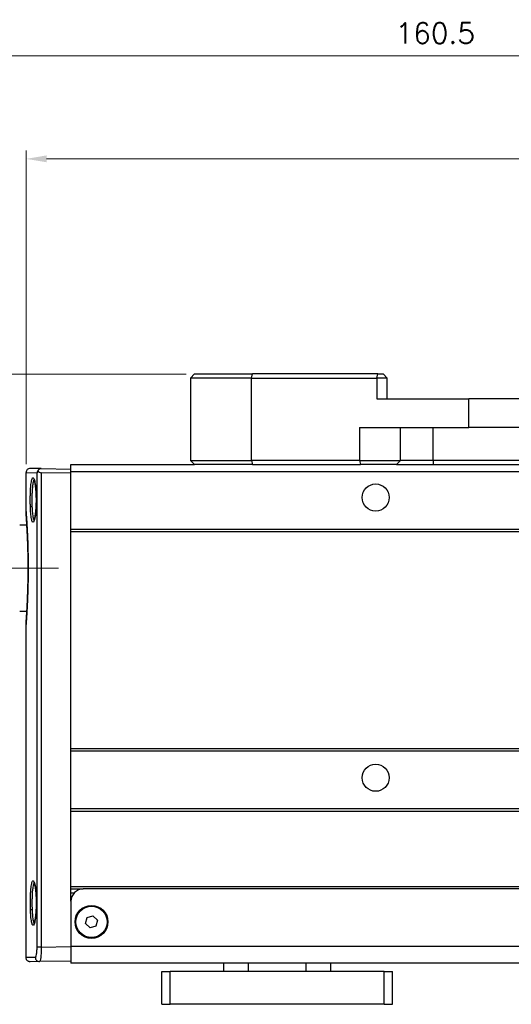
# Model space of a CAD drawing. Header units: inches. Extents: x 0 to 5766, y -2164 to 1330.
# Tile 165 of 210: x 4266 to 4326, y 95 to 215. Entities that reach past the tile are written whole.
import ezdxf

# ---------------------------------------------------------------- set-up
doc = ezdxf.new("R2010")
doc.units = ezdxf.units.IN
doc.header["$MEASUREMENT"] = 0
doc.linetypes.add('CENTER', pattern=[2, 1.25, -0.25, 0.25, -0.25])
for name, color, linetype, lineweight in [('AM_5', 3, 'Continuous', 15), ('AM_7', 4, 'CENTER', 15), ('可見 (ISO)', 7, 'Continuous', 25), ('窄部可見 (ISO)', 7, 'Continuous', 25)]:
    doc.layers.add(name, color=color, linetype=linetype, lineweight=lineweight)
doc.styles.add('尺寸標註', font='romans.shx', dxfattribs={"bigfont": 'CHINESET.SHX'})
doc.dimstyles.new('CNS1$0', dxfattribs={"dimtxt": 2.5, "dimasz": 2.5, "dimexe": 1, "dimexo": 1, "dimgap": 1.5, "dimtad": 1, "dimtoh": 1, "dimdec": 1, "dimdsep": 46, "dimtxsty": '尺寸標註', "dimcen": 0, "dimclrd": 2, "dimclre": 2, "dimclrt": 1, "dimadec": 0, "dimazin": 2, "dimtp": 0.1, "dimtm": 0.1, "dimtfac": 0.71, "dimtdec": 1, "dimtmove": 0, "dimatfit": 0, "dimfxl": 0, "dimlwd": 13, "dimlwe": 13, "dimarcsym": 0})

# ---------------------------------------------------------------- blocks, each defined once
blk = doc.blocks.new('*D440')
at = {"layer": 'AM_5', "color": 2, "lineweight": 13}
for p, q in [((4267.02, 160.94), (4267.02, 199.01)), ((4396.97, 160.66), (4396.97, 199.01)), ((4269.52, 198.01), (4394.47, 198.01))]:
    blk.add_line(p, q, dxfattribs=at)
at = {"layer": 'AM_5', "color": 2}
for points in [[(4269.52, 198.43), (4269.52, 197.6), (4267.02, 198.01)], [(4394.47, 198.43), (4394.47, 197.6), (4396.97, 198.01)]]:
    blk.add_solid(points, dxfattribs=at)
at = {"layer": 'Defpoints', "color": 0}
for p in [(4396.97, 198.01), (4267.02, 159.94), (4396.97, 159.66)]:
    blk.add_point(p, dxfattribs=at)
at = {"layer": 'AM_5', "color": 1, "insert": (4331.99, 200.76), "char_height": 2.5, "attachment_point": 5, "style": '尺寸標註'}
blk.add_mtext('130', dxfattribs=at)
blk = doc.blocks.new('*D441')
at = {"layer": 'AM_5', "color": 2, "lineweight": 13}
for p, q in [((4236.45, 157.05), (4236.45, 211.51)), ((4394.47, 210.51), (4238.95, 210.51)), ((4396.97, 160.66), (4396.97, 211.51))]:
    blk.add_line(p, q, dxfattribs=at)
at = {"layer": 'AM_5', "color": 2}
for points in [[(4238.95, 210.93), (4238.95, 210.1), (4236.45, 210.51)], [(4394.47, 210.93), (4394.47, 210.1), (4396.97, 210.51)]]:
    blk.add_solid(points, dxfattribs=at)
at = {"layer": 'Defpoints', "color": 0}
for p in [(4236.45, 210.51), (4396.97, 159.66), (4236.45, 156.05)]:
    blk.add_point(p, dxfattribs=at)
at = {"layer": 'AM_5', "color": 1, "insert": (4316.71, 213.26), "char_height": 2.5, "attachment_point": 5, "style": '尺寸標註'}
blk.add_mtext('160.5', dxfattribs=at)
blk = doc.blocks.new('*D442')
at = {"layer": 'AM_5', "color": 2, "lineweight": 13}
for p, q in [((4286.47, 171.9), (4223.35, 171.9)), ((4224.35, 169.4), (4224.35, 150.85)), ((4230.34, 148.35), (4223.35, 148.35))]:
    blk.add_line(p, q, dxfattribs=at)
at = {"layer": 'AM_5', "color": 2}
for points in [[(4223.94, 169.4), (4224.77, 169.4), (4224.35, 171.9)], [(4223.94, 150.85), (4224.77, 150.85), (4224.35, 148.35)]]:
    blk.add_solid(points, dxfattribs=at)
at = {"layer": 'Defpoints', "color": 0}
for p in [(4287.47, 171.9), (4224.35, 148.35), (4231.34, 148.35)]:
    blk.add_point(p, dxfattribs=at)
at = {"layer": 'AM_5', "color": 1, "insert": (4221.6, 160.13), "char_height": 2.5, "attachment_point": 5, "rotation": 90, "style": '尺寸標註'}
blk.add_mtext('23.6', dxfattribs=at)

msp = doc.modelspace()

# ---------------------------------------------------------------- linework, layer by layer
at = {"layer": 'AM_7', "ltscale": 5}
msp.add_line((4270.96, 148.352), (4231.34, 148.352), dxfattribs=at)
at = {"layer": '可見 (ISO)'}
for p, q in [((4286.97, 171.402), (4287.47, 171.902)), ((4294.382, 171.402), (4286.97, 171.402)), ((4286.97, 171.402), (4286.97, 161.402)), ((4287.47, 171.902), (4294.511, 171.902)), ((4294.382, 171.402), (4309.618, 171.402)), ((4309.747, 171.902), (4294.511, 171.902)), ((4310.877, 171.402), (4309.618, 171.402)), ((4309.747, 171.902), (4310.377, 171.902)), ((4310.377, 171.902), (4310.877, 171.402)), ((4310.877, 168.902), (4310.877, 171.402)), ((4309.618, 168.902), (4320.799, 168.902)), ((4338.14, 168.902), (4320.799, 168.902)), ((4307.506, 165.402), (4320.799, 165.402)), ((4338.14, 165.402), (4320.799, 165.402)), ((4286.97, 161.402), (4294.382, 161.402)), ((4286.97, 161.402), (4287.47, 160.902)), ((4307.506, 161.402), (4294.382, 161.402)), ((4307.506, 161.402), (4312.505, 161.402)), ((4316.47, 161.402), (4312.505, 161.402)), ((4342.47, 161.402), (4316.47, 161.402)), ((4268.86, 160.415), (4267.528, 160.438)), ((4268.86, 160.415), (4272.47, 160.352)), ((4272.47, 160.08), (4272.47, 160.902)), ((4272.47, 160.902), (4287.47, 160.902)), ((4294.511, 160.902), (4287.47, 160.902)), ((4294.511, 160.902), (4307.635, 160.902)), ((4312.01, 160.902), (4307.635, 160.902)), ((4312.01, 160.902), (4316.47, 160.902)), ((4316.47, 160.902), (4342.47, 160.902)), ((4267.02, 155.223), (4267.02, 159.938)), ((4268.005, 159.078), (4268.005, 159.078)), ((4272.47, 159.852), (4268.86, 159.915)), ((4272.47, 153.08), (4272.47, 160.08)), ((4272.47, 160.08), (4385.47, 160.08)), ((4266.25, 153.602), (4267.127, 153.602)), ((4272.47, 152.78), (4272.47, 153.08)), ((4272.47, 153.08), (4385.47, 153.08)), ((4272.47, 126.452), (4272.47, 152.78)), ((4272.47, 152.78), (4385.47, 152.78)), ((4267.25, 150.62), (4267.25, 146.084)), ((4266.25, 143.102), (4267.127, 143.102)), ((4267.02, 101.066), (4267.02, 141.481)), ((4272.47, 126.152), (4272.47, 126.452)), ((4272.47, 126.452), (4385.47, 126.452)), ((4272.47, 119.152), (4272.47, 126.152)), ((4272.47, 126.152), (4385.47, 126.152)), ((4272.47, 118.852), (4272.47, 119.152)), ((4272.47, 119.152), (4385.47, 119.152)), ((4272.47, 109.702), (4272.47, 118.852)), ((4272.47, 118.852), (4385.47, 118.852)), ((4272.47, 109.452), (4272.47, 109.702)), ((4272.47, 109.702), (4385.47, 109.702)), ((4272.47, 107.902), (4272.47, 109.452)), ((4272.47, 109.402), (4273.97, 109.402)), ((4272.852, 108.902), (4272.47, 108.902)), ((4383.97, 109.402), (4273.97, 109.402)), ((4272.47, 107.902), (4272.47, 102.402)), ((4274.248, 105.195), (4274.43, 105.923)), ((4274.788, 104.674), (4274.248, 105.195)), ((4274.43, 105.923), (4275.151, 106.13)), ((4275.151, 106.13), (4275.691, 105.609)), ((4275.691, 105.609), (4275.51, 104.88)), ((4275.51, 104.88), (4274.788, 104.674)), ((4272.47, 102.402), (4272.47, 100.402)), ((4268.654, 100.585), (4267.528, 100.566)), ((4272.47, 100.652), (4268.654, 100.585)), ((4385.47, 100.402), (4272.47, 100.402)), ((4291.002, 100.402), (4291.002, 99.402)), ((4304.002, 100.402), (4304.002, 99.402)), ((4283.502, 99.402), (4284.502, 99.402)), ((4283.502, 95.402), (4283.502, 99.402)), ((4310.502, 99.402), (4284.502, 99.402)), ((4310.502, 99.402), (4311.502, 99.402)), ((4311.502, 95.402), (4311.502, 99.402)), ((4283.502, 95.402), (4284.502, 95.402)), ((4310.502, 95.402), (4284.502, 95.402)), ((4310.502, 95.402), (4311.502, 95.402))]:
    msp.add_line(p, q, dxfattribs=at)
for centre, radius in [((4309.47, 156.902), 1.65), ((4309.47, 122.902), 1.65), ((4274.97, 105.402), 2), ((4274.97, 105.402), 1.9)]:
    msp.add_circle(centre, radius, dxfattribs=at)
for centre, radius, start in [((4267.52, 159.938), 0.5, 89), ((4273.97, 107.902), 1.5, 90)]:
    msp.add_arc(centre, radius, start, 180, dxfattribs=at)
msp.add_ellipse((4268.852, 160.415), major_axis=(0.355, -0.365), ratio=0.9656926, start_param=4.5518565, end_param=5.5108774, dxfattribs=at)
for points, knots in [([(4268.448, 160.135), (4268.425, 160.1), (4268.406, 160.064), (4268.38, 160), (4268.371, 159.973), (4268.363, 159.935), (4268.361, 159.925), (4268.359, 159.915)], [-0.027499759, -0.027499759, -0.027499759, -0.027499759, -0.011844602, -0.011844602, 0, 0, 0.004224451, 0.004224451, 0.004224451, 0.004224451]), ([(4268.86, 160.415), (4268.835, 160.415), (4268.81, 160.414), (4268.76, 160.407), (4268.735, 160.402), (4268.662, 160.379), (4268.62, 160.356), (4268.55, 160.303), (4268.523, 160.274), (4268.477, 160.208), (4268.459, 160.172), (4268.448, 160.135)], [0.000000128, 0.000000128, 0.000000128, 0.000000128, 0.007556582, 0.007556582, 0.015513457, 0.015513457, 0.031525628, 0.031525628, 0.046511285, 0.046511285, 0.062696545, 0.062696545, 0.062696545, 0.062696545]), ([(4268.252, 157.447), (4268.237, 157.717), (4268.215, 157.976), (4268.16, 158.425), (4268.128, 158.621), (4268.06, 158.928), (4268.021, 159.045), (4267.983, 159.124), (4267.974, 159.137), (4267.974, 159.137)], [0, 0, 0, 0, 0.08591621, 0.08591621, 0.17046656, 0.17046656, 0.25432347, 0.25432347, 0.28787343, 0.28787343, 0.28787343, 0.28787343]), ([(4267.974, 154.067), (4267.974, 154.067), (4267.974, 154.067), (4267.974, 154.068), (4267.982, 154.078), (4268.006, 154.126), (4268.026, 154.176), (4268.072, 154.329), (4268.1, 154.449), (4268.157, 154.759), (4268.185, 154.963), (4268.232, 155.423), (4268.251, 155.687), (4268.267, 156.095), (4268.271, 156.234), (4268.275, 156.515), (4268.275, 156.657), (4268.271, 157.019), (4268.264, 157.238), (4268.252, 157.447)], [0.04456215, 0.04456215, 0.04456215, 0.04456215, 0.04536655, 0.04536655, 0.07525484, 0.07525484, 0.12277515, 0.12277515, 0.18938273, 0.18938273, 0.2695553, 0.2695553, 0.35382187, 0.35382187, 0.39577918, 0.39577918, 0.43834813, 0.43834813, 0.50446765, 0.50446765, 0.50446765, 0.50446765]), ([(4267.275, 149.097), (4267.269, 149.816), (4267.254, 150.531), (4267.213, 151.864), (4267.185, 152.496), (4267.13, 153.58), (4267.101, 154.044), (4267.054, 154.746), (4267.036, 154.992), (4267.025, 155.145), (4267.023, 155.169), (4267.021, 155.192), (4267.021, 155.198), (4267.021, 155.204), (4267.02, 155.205), (4267.02, 155.207), (4267.02, 155.207), (4267.02, 155.208), (4267.02, 155.208), (4267.02, 155.208), (4267.02, 155.208), (4267.02, 155.208), (4267.02, 155.208), (4267.02, 155.209), (4267.02, 155.209), (4267.02, 155.209), (4267.02, 155.209), (4267.02, 155.21), (4267.02, 155.21), (4267.02, 155.21), (4267.02, 155.211), (4267.02, 155.212), (4267.02, 155.213), (4267.02, 155.217), (4267.02, 155.22), (4267.02, 155.223)], [0, 0, 0, 0, 0.2169959, 0.2169959, 0.4394858, 0.4394858, 0.6626792, 0.6626792, 0.885755, 0.885755, 0.9423448, 0.9423448, 0.9707563, 0.9707563, 0.9849534, 0.9849534, 0.9920395, 0.9920395, 0.9955758, 0.9955758, 0.9973426, 0.9973426, 0.9982333, 0.9982333, 0.9987135, 0.9987135, 0.9988091, 0.9988091, 0.9989158, 0.9989158, 0.9990435, 0.9990435, 0.9993236, 0.9993236, 1.0002012, 1.0002012, 1.0002012, 1.0002012]), ([(4267.127, 153.602), (4267.099, 154.076), (4267.074, 154.463), (4267.036, 155.004), (4267.024, 155.164), (4267.021, 155.203), (4267.021, 155.205), (4267.02, 155.207), (4267.02, 155.207), (4267.02, 155.208), (4267.02, 155.208), (4267.02, 155.208)], [0.67000921, 0.67000921, 0.67000921, 0.67000921, 0.89133077, 0.89133077, 1.11443324, 1.11443324, 1.1310439, 1.1310439, 1.14350158, 1.14350158, 1.14421334, 1.14421334, 1.14421334, 1.14421334]), ([(4267.02, 141.496), (4267.02, 141.496), (4267.02, 141.496), (4267.02, 141.497), (4267.02, 141.498), (4267.021, 141.504), (4267.022, 141.514), (4267.026, 141.571), (4267.032, 141.656), (4267.057, 141.997), (4267.081, 142.337), (4267.134, 143.206), (4267.163, 143.743), (4267.216, 144.949), (4267.24, 145.633), (4267.271, 147.055), (4267.279, 147.81), (4267.277, 148.734), (4267.276, 148.916), (4267.275, 149.097)], [0.0319797, 0.0319797, 0.0319797, 0.0319797, 0.0365039, 0.0365039, 0.0511416, 0.0511416, 0.0950739, 0.0950739, 0.2273964, 0.2273964, 0.4533657, 0.4533657, 0.676193, 0.676193, 0.8995433, 0.8995433, 1.1222594, 1.1222594, 1.1768966, 1.1768966, 1.1768966, 1.1768966]), ([(4267.02, 141.481), (4267.02, 141.487), (4267.02, 141.495), (4267.02, 141.495), (4267.02, 141.495), (4267.02, 141.496), (4267.02, 141.496), (4267.02, 141.496), (4267.02, 141.497), (4267.021, 141.5), (4267.021, 141.505), (4267.023, 141.534), (4267.026, 141.577), (4267.043, 141.797), (4267.063, 142.079), (4267.1, 142.653), (4267.113, 142.866), (4267.127, 143.102)], [0, 0, 0, 0, 0.00171103, 0.00171103, 0.00287429, 0.00287429, 0.00636284, 0.00636284, 0.01682864, 0.01682864, 0.04823327, 0.04823327, 0.14263715, 0.14263715, 0.36921427, 0.36921427, 0.4786331, 0.4786331, 0.4786331, 0.4786331]), ([(4268.269, 108.546), (4268.254, 108.817), (4268.231, 109.076), (4268.176, 109.524), (4268.143, 109.721), (4268.075, 110.027), (4268.036, 110.144), (4267.998, 110.223), (4267.988, 110.236), (4267.988, 110.236)], [0, 0, 0, 0, 0.08587537, 0.08587537, 0.1703866, 0.1703866, 0.25420649, 0.25420649, 0.28784758, 0.28784758, 0.28784758, 0.28784758]), ([(4267.988, 105.168), (4267.988, 105.168), (4267.988, 105.168), (4267.989, 105.169), (4267.997, 105.181), (4268.022, 105.23), (4268.043, 105.282), (4268.09, 105.44), (4268.118, 105.562), (4268.175, 105.877), (4268.204, 106.084), (4268.25, 106.548), (4268.269, 106.814), (4268.285, 107.223), (4268.289, 107.362), (4268.292, 107.642), (4268.292, 107.785), (4268.287, 108.137), (4268.28, 108.346), (4268.269, 108.546)], [0.04446721, 0.04446721, 0.04446721, 0.04446721, 0.04602429, 0.04602429, 0.07636499, 0.07636499, 0.12453632, 0.12453632, 0.19169158, 0.19169158, 0.27214144, 0.27214144, 0.35647629, 0.35647629, 0.39841006, 0.39841006, 0.4409335, 0.4409335, 0.5043298, 0.5043298, 0.5043298, 0.5043298]), ([(4267.528, 100.566), (4267.509, 100.565), (4267.489, 100.566), (4267.45, 100.57), (4267.431, 100.573), (4267.361, 100.589), (4267.31, 100.608), (4267.22, 100.662), (4267.178, 100.697), (4267.109, 100.776), (4267.08, 100.822), (4267.033, 100.932), (4267.02, 100.999), (4267.02, 101.066)], [0, 0, 0, 0, 0.005894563, 0.005894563, 0.01170783, 0.01170783, 0.027524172, 0.027524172, 0.043340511, 0.043340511, 0.059156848, 0.059156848, 0.079071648, 0.079071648, 0.079071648, 0.079071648])]:
    msp.add_open_spline(points, degree=3, knots=knots, dxfattribs=at)
msp.add_open_spline([(4267.02, 155.223), (4267.02, 155.223), (4267.02, 155.223), (4267.02, 155.223)], degree=3, dxfattribs=at)
at = {"layer": '窄部可見 (ISO)'}
for p, q in [((4294.382, 171.402), (4294.511, 171.902)), ((4294.382, 161.402), (4294.382, 171.402)), ((4309.618, 171.402), (4309.747, 171.902)), ((4309.618, 171.402), (4309.618, 168.902)), ((4320.799, 165.402), (4320.799, 168.902)), ((4307.506, 165.402), (4307.506, 161.402)), ((4312.505, 161.402), (4312.505, 165.402)), ((4316.47, 161.402), (4316.47, 165.402)), ((4294.382, 161.402), (4294.511, 160.902)), ((4307.506, 161.402), (4307.635, 160.902)), ((4312.505, 161.402), (4312.01, 160.902)), ((4316.47, 161.402), (4316.47, 160.902)), ((4267.02, 159.938), (4268.359, 159.915)), ((4268.359, 102.339), (4268.359, 159.915)), ((4268.86, 159.915), (4268.86, 102.339)), ((4268.86, 102.339), (4268.359, 102.339)), ((4268.86, 102.339), (4272.47, 102.402)), ((4385.47, 102.402), (4272.47, 102.402)), ((4268.151, 101.085), (4267.02, 101.066)), ((4294.002, 100.402), (4294.002, 99.402)), ((4301.002, 100.402), (4301.002, 99.402)), ((4284.502, 95.402), (4284.502, 99.402)), ((4310.502, 95.402), (4310.502, 99.402))]:
    msp.add_line(p, q, dxfattribs=at)
for centre, major_axis, ratio, start_param, end_param in [((4268.452, 157.458), (-0.2, -0.011), 0.3161414, 6.1097393, 6.2831854), ((4267.75, 155.746), (-0.2, -0.007), 0.316461, 4.7358806, 6.1694864), ((4267.475, 149.099), (-0.2, -0.002), 0.1085394, 6.2079568, 6.2831853), ((4268.468, 108.558), (-0.2, -0.011), 0.3161666, 6.1085724, 6.2831854), ((4267.761, 106.846), (-0.2, -0.007), 0.3164888, 4.7357605, 6.1683186), ((4268.645, 101.085), (0.009, -0.5), 0.98763, 4.6951515, 6.2831853)]:
    msp.add_ellipse(centre, major_axis=major_axis, ratio=ratio, start_param=start_param, end_param=end_param, dxfattribs=at)
for points, knots in [([(4267.551, 155.746), (4267.545, 155.916), (4267.541, 156.09), (4267.536, 156.445), (4267.536, 156.626), (4267.538, 156.981), (4267.542, 157.155), (4267.552, 157.497), (4267.559, 157.665), (4267.577, 157.98), (4267.587, 158.129), (4267.612, 158.41), (4267.626, 158.538), (4267.658, 158.767), (4267.675, 158.87), (4267.713, 159.043), (4267.733, 159.114), (4267.776, 159.224), (4267.798, 159.262), (4267.845, 159.305), (4267.869, 159.309), (4267.918, 159.283), (4267.943, 159.253), (4267.992, 159.16), (4268.016, 159.098), (4268.064, 158.939), (4268.087, 158.845), (4268.13, 158.63), (4268.15, 158.508), (4268.188, 158.241), (4268.204, 158.097), (4268.233, 157.791), (4268.245, 157.626), (4268.254, 157.458)], [0.0166073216, 0.0166073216, 0.0166073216, 0.0166073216, 0.0171444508, 0.0171444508, 0.01768158, 0.01768158, 0.0182187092, 0.0182187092, 0.0187558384, 0.0187558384, 0.0192929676, 0.0192929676, 0.0198300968, 0.0198300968, 0.020367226, 0.020367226, 0.0209043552, 0.0209043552, 0.0214414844, 0.0214414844, 0.0219786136, 0.0219786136, 0.0225157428, 0.0225157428, 0.023052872, 0.023052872, 0.0235900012, 0.0235900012, 0.0241271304, 0.0241271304, 0.0246642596, 0.0246642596, 0.0252013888, 0.0252013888, 0.0252013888, 0.0252013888]), ([(4268.005, 159.078), (4268.003, 159.076), (4268.001, 159.074), (4268, 159.073), (4267.981, 159.051), (4267.962, 159.02), (4267.945, 158.978), (4267.943, 158.974), (4267.942, 158.97), (4267.94, 158.965), (4267.921, 158.918), (4267.903, 158.858), (4267.886, 158.786), (4267.886, 158.784), (4267.885, 158.782), (4267.885, 158.78), (4267.868, 158.71), (4267.853, 158.628), (4267.839, 158.537), (4267.837, 158.524), (4267.835, 158.511), (4267.833, 158.498), (4267.821, 158.416), (4267.81, 158.326), (4267.8, 158.23), (4267.797, 158.201), (4267.794, 158.172), (4267.791, 158.142), (4267.779, 158.012), (4267.768, 157.874), (4267.759, 157.727), (4267.754, 157.644), (4267.75, 157.558), (4267.746, 157.47), (4267.743, 157.403), (4267.741, 157.335), (4267.738, 157.267), (4267.733, 157.108), (4267.73, 156.947), (4267.729, 156.783), (4267.728, 156.723), (4267.728, 156.662), (4267.728, 156.602)], [0.0119926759, 0.0119926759, 0.0119926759, 0.0119926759, 0.0120278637, 0.0120278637, 0.0120278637, 0.0124336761, 0.0124336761, 0.0124336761, 0.0124727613, 0.0124727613, 0.0124727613, 0.0129176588, 0.0129176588, 0.0129176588, 0.0129293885, 0.0129293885, 0.0129293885, 0.0133625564, 0.0133625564, 0.0133625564, 0.0134250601, 0.0134250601, 0.0134250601, 0.0138074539, 0.0138074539, 0.0138074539, 0.013920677, 0.013920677, 0.013920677, 0.0144165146, 0.0144165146, 0.0144165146, 0.014697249, 0.014697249, 0.014697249, 0.0149111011, 0.0149111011, 0.0149111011, 0.0154065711, 0.0154065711, 0.0154065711, 0.0155870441, 0.0155870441, 0.0155870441, 0.0155870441]), ([(4268.254, 157.458), (4268.264, 157.289), (4268.271, 157.112), (4268.278, 156.76), (4268.279, 156.583), (4268.274, 156.228), (4268.269, 156.051), (4268.253, 155.71), (4268.243, 155.544), (4268.216, 155.225), (4268.201, 155.076), (4268.166, 154.799), (4268.146, 154.669), (4268.104, 154.439), (4268.082, 154.338), (4268.035, 154.164), (4268.011, 154.092), (4267.937, 153.927), (4267.887, 153.882), (4267.816, 153.919), (4267.793, 153.949), (4267.749, 154.042), (4267.728, 154.105), (4267.689, 154.261), (4267.671, 154.357), (4267.638, 154.573), (4267.623, 154.694), (4267.596, 154.961), (4267.585, 155.108), (4267.565, 155.414), (4267.557, 155.576), (4267.551, 155.746)], [0.0080071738, 0.0080071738, 0.0080071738, 0.0080071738, 0.008544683, 0.008544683, 0.0090821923, 0.0090821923, 0.0096197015, 0.0096197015, 0.0101572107, 0.0101572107, 0.01069472, 0.01069472, 0.0112322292, 0.0112322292, 0.0117697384, 0.0117697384, 0.0123072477, 0.0123072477, 0.0133822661, 0.0133822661, 0.0139197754, 0.0139197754, 0.0144572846, 0.0144572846, 0.0149947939, 0.0149947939, 0.0155323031, 0.0155323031, 0.0160698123, 0.0160698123, 0.0166073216, 0.0166073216, 0.0166073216, 0.0166073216]), ([(4267.728, 156.602), (4267.728, 156.467), (4267.729, 156.332), (4267.734, 156.067), (4267.738, 155.937), (4267.743, 155.809)], [0.01558704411, 0.01558704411, 0.01558704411, 0.01558704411, 0.01598931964, 0.01598931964, 0.01639159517, 0.01639159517, 0.01639159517, 0.01639159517]), ([(4267.743, 155.809), (4267.754, 155.526), (4267.771, 155.267), (4267.805, 154.92), (4267.817, 154.814), (4267.845, 154.622), (4267.861, 154.534), (4267.894, 154.382), (4267.911, 154.318), (4267.948, 154.214), (4267.968, 154.173), (4267.994, 154.138), (4267.999, 154.131), (4268.005, 154.126)], [0.0005413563, 0.0005413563, 0.0005413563, 0.0005413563, 0.0014312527, 0.0014312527, 0.0018762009, 0.0018762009, 0.0023211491, 0.0023211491, 0.0027660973, 0.0027660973, 0.0032110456, 0.0032110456, 0.003327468, 0.003327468, 0.003327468, 0.003327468]), ([(4267.02, 155.223), (4267.02, 155.223), (4267.02, 155.214), (4267.022, 155.197), (4267.023, 155.178), (4267.025, 155.148), (4267.028, 155.109), (4267.031, 155.071), (4267.035, 155.024), (4267.039, 154.967), (4267.039, 154.961), (4267.039, 154.955), (4267.04, 154.949), (4267.044, 154.897), (4267.048, 154.836), (4267.053, 154.769), (4267.054, 154.755), (4267.055, 154.742), (4267.056, 154.727), (4267.062, 154.643), (4267.068, 154.549), (4267.075, 154.446), (4267.08, 154.374), (4267.085, 154.298), (4267.09, 154.218), (4267.097, 154.109), (4267.104, 153.993), (4267.112, 153.867), (4267.115, 153.817), (4267.118, 153.764), (4267.121, 153.71), (4267.126, 153.632), (4267.13, 153.551), (4267.135, 153.468), (4267.147, 153.251), (4267.159, 153.018), (4267.171, 152.769), (4267.175, 152.699), (4267.178, 152.627), (4267.182, 152.553), (4267.186, 152.449), (4267.191, 152.343), (4267.196, 152.234), (4267.204, 152.048), (4267.211, 151.854), (4267.219, 151.656), (4267.221, 151.602), (4267.222, 151.547), (4267.224, 151.493), (4267.236, 151.148), (4267.247, 150.791), (4267.255, 150.422), (4267.256, 150.393), (4267.256, 150.363), (4267.257, 150.334), (4267.266, 149.933), (4267.272, 149.516), (4267.275, 149.099)], [0.011489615, 0.011489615, 0.011489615, 0.011489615, 0.012084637, 0.012084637, 0.012084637, 0.012738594, 0.012738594, 0.012738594, 0.013363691, 0.013363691, 0.013363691, 0.013429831, 0.013429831, 0.013429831, 0.013988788, 0.013988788, 0.013988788, 0.014102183, 0.014102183, 0.014102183, 0.014774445, 0.014774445, 0.014774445, 0.015238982, 0.015238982, 0.015238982, 0.015864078, 0.015864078, 0.015864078, 0.016118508, 0.016118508, 0.016118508, 0.016489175, 0.016489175, 0.016489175, 0.017462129, 0.017462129, 0.017462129, 0.017739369, 0.017739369, 0.017739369, 0.018133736, 0.018133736, 0.018133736, 0.018805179, 0.018805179, 0.018805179, 0.018989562, 0.018989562, 0.018989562, 0.020147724, 0.020147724, 0.020147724, 0.020239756, 0.020239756, 0.020239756, 0.021489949, 0.021489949, 0.021489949, 0.021489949]), ([(4267.275, 149.099), (4267.279, 148.65), (4267.279, 148.193), (4267.277, 147.746), (4267.276, 147.715), (4267.276, 147.683), (4267.276, 147.652), (4267.273, 147.237), (4267.267, 146.829), (4267.258, 146.427), (4267.257, 146.367), (4267.256, 146.306), (4267.254, 146.245), (4267.251, 146.091), (4267.247, 145.937), (4267.242, 145.787), (4267.24, 145.713), (4267.238, 145.641), (4267.236, 145.568), (4267.232, 145.435), (4267.228, 145.304), (4267.223, 145.176), (4267.22, 145.092), (4267.217, 145.01), (4267.214, 144.928), (4267.206, 144.72), (4267.198, 144.519), (4267.189, 144.324), (4267.185, 144.231), (4267.181, 144.139), (4267.177, 144.049), (4267.172, 143.95), (4267.168, 143.854), (4267.163, 143.76), (4267.151, 143.519), (4267.138, 143.295), (4267.127, 143.088), (4267.121, 142.988), (4267.115, 142.891), (4267.109, 142.799), (4267.107, 142.759), (4267.105, 142.72), (4267.102, 142.681), (4267.096, 142.583), (4267.09, 142.49), (4267.084, 142.404), (4267.083, 142.377), (4267.081, 142.352), (4267.079, 142.326), (4267.073, 142.236), (4267.068, 142.153), (4267.063, 142.076), (4267.056, 141.979), (4267.05, 141.893), (4267.044, 141.818), (4267.044, 141.812), (4267.044, 141.805), (4267.043, 141.799), (4267.038, 141.733), (4267.034, 141.677), (4267.031, 141.631), (4267.027, 141.583), (4267.025, 141.546), (4267.023, 141.521), (4267.021, 141.494), (4267.02, 141.481), (4267.02, 141.481)], [0.021489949, 0.021489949, 0.021489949, 0.021489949, 0.02283202, 0.02283202, 0.02283202, 0.022926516, 0.022926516, 0.022926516, 0.024174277, 0.024174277, 0.024174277, 0.024363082, 0.024363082, 0.024363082, 0.024845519, 0.024845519, 0.024845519, 0.025081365, 0.025081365, 0.025081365, 0.025516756, 0.025516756, 0.025516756, 0.025799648, 0.025799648, 0.025799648, 0.026517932, 0.026517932, 0.026517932, 0.026859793, 0.026859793, 0.026859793, 0.027236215, 0.027236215, 0.027236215, 0.028203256, 0.028203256, 0.028203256, 0.028672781, 0.028672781, 0.028672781, 0.028875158, 0.028875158, 0.028875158, 0.029391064, 0.029391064, 0.029391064, 0.029547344, 0.029547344, 0.029547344, 0.030109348, 0.030109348, 0.030109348, 0.030827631, 0.030827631, 0.030827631, 0.030891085, 0.030891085, 0.030891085, 0.031545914, 0.031545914, 0.031545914, 0.032235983, 0.032235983, 0.032235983, 0.03298248, 0.03298248, 0.03298248, 0.03298248]), ([(4267.562, 106.846), (4267.556, 107.016), (4267.552, 107.19), (4267.547, 107.545), (4267.546, 107.726), (4267.549, 108.081), (4267.553, 108.255), (4267.563, 108.597), (4267.57, 108.765), (4267.588, 109.08), (4267.598, 109.229), (4267.624, 109.51), (4267.638, 109.638), (4267.67, 109.867), (4267.687, 109.969), (4267.725, 110.143), (4267.746, 110.214), (4267.789, 110.323), (4267.812, 110.362), (4267.858, 110.404), (4267.882, 110.409), (4267.932, 110.383), (4267.957, 110.352), (4268.006, 110.26), (4268.031, 110.197), (4268.079, 110.038), (4268.102, 109.945), (4268.146, 109.73), (4268.166, 109.608), (4268.204, 109.341), (4268.22, 109.197), (4268.249, 108.891), (4268.262, 108.726), (4268.271, 108.558)], [0.0166056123, 0.0166056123, 0.0166056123, 0.0166056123, 0.017142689, 0.017142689, 0.0176797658, 0.0176797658, 0.0182168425, 0.0182168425, 0.0187539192, 0.0187539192, 0.0192909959, 0.0192909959, 0.0198280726, 0.0198280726, 0.0203651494, 0.0203651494, 0.0209022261, 0.0209022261, 0.0214393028, 0.0214393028, 0.0219763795, 0.0219763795, 0.0225134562, 0.0225134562, 0.023050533, 0.023050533, 0.0235876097, 0.0235876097, 0.0241246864, 0.0241246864, 0.0246617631, 0.0246617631, 0.0251988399, 0.0251988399, 0.0251988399, 0.0251988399]), ([(4268.019, 110.178), (4268.017, 110.176), (4268.015, 110.174), (4268.013, 110.172), (4267.994, 110.151), (4267.975, 110.119), (4267.958, 110.077), (4267.956, 110.073), (4267.954, 110.069), (4267.953, 110.065), (4267.934, 110.017), (4267.916, 109.957), (4267.899, 109.886), (4267.898, 109.884), (4267.898, 109.882), (4267.897, 109.88), (4267.881, 109.809), (4267.865, 109.727), (4267.851, 109.637), (4267.849, 109.624), (4267.847, 109.611), (4267.845, 109.598), (4267.833, 109.516), (4267.821, 109.426), (4267.811, 109.329), (4267.808, 109.301), (4267.805, 109.272), (4267.802, 109.242), (4267.79, 109.112), (4267.779, 108.973), (4267.77, 108.827), (4267.765, 108.744), (4267.761, 108.658), (4267.757, 108.57), (4267.754, 108.503), (4267.752, 108.435), (4267.749, 108.367), (4267.744, 108.208), (4267.741, 108.047), (4267.74, 107.883), (4267.739, 107.823), (4267.739, 107.762), (4267.739, 107.702)], [0.0119839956, 0.0119839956, 0.0119839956, 0.0119839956, 0.0120266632, 0.0120266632, 0.0120266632, 0.0124324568, 0.0124324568, 0.0124324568, 0.0124715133, 0.0124715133, 0.0124715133, 0.0129163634, 0.0129163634, 0.0129163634, 0.0129281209, 0.0129281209, 0.0129281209, 0.0133612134, 0.0133612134, 0.0133612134, 0.0134237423, 0.0134237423, 0.0134237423, 0.0138060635, 0.0138060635, 0.0138060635, 0.0139193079, 0.0139193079, 0.0139193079, 0.0144150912, 0.0144150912, 0.0144150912, 0.0146957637, 0.0146957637, 0.0146957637, 0.0149096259, 0.0149096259, 0.0149096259, 0.015405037, 0.015405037, 0.015405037, 0.0155854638, 0.0155854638, 0.0155854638, 0.0155854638]), ([(4268.271, 108.558), (4268.28, 108.389), (4268.287, 108.212), (4268.295, 107.86), (4268.295, 107.683), (4268.291, 107.328), (4268.286, 107.151), (4268.27, 106.81), (4268.259, 106.644), (4268.233, 106.325), (4268.217, 106.176), (4268.182, 105.899), (4268.162, 105.769), (4268.12, 105.539), (4268.097, 105.438), (4268.05, 105.265), (4268.026, 105.193), (4267.952, 105.028), (4267.901, 104.983), (4267.83, 105.02), (4267.806, 105.05), (4267.762, 105.143), (4267.741, 105.205), (4267.702, 105.362), (4267.683, 105.457), (4267.65, 105.673), (4267.635, 105.794), (4267.608, 106.061), (4267.596, 106.208), (4267.576, 106.515), (4267.568, 106.676), (4267.562, 106.846)], [0.0080063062, 0.0080063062, 0.0080063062, 0.0080063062, 0.0085437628, 0.0085437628, 0.0090812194, 0.0090812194, 0.0096186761, 0.0096186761, 0.0101561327, 0.0101561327, 0.0106935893, 0.0106935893, 0.011231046, 0.011231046, 0.0117685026, 0.0117685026, 0.0123059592, 0.0123059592, 0.0133808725, 0.0133808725, 0.0139183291, 0.0139183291, 0.0144557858, 0.0144557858, 0.0149932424, 0.0149932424, 0.015530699, 0.015530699, 0.0160681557, 0.0160681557, 0.0166056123, 0.0166056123, 0.0166056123, 0.0166056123]), ([(4267.739, 107.702), (4267.739, 107.567), (4267.74, 107.432), (4267.745, 107.167), (4267.749, 107.037), (4267.754, 106.909)], [0.0155854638, 0.0155854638, 0.0155854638, 0.0155854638, 0.01598770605, 0.01598770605, 0.0163899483, 0.0163899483, 0.0163899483, 0.0163899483]), ([(4267.754, 106.909), (4267.765, 106.626), (4267.782, 106.367), (4267.816, 106.02), (4267.829, 105.914), (4267.857, 105.722), (4267.873, 105.634), (4267.906, 105.482), (4267.924, 105.418), (4267.961, 105.314), (4267.981, 105.273), (4268.007, 105.238), (4268.013, 105.231), (4268.019, 105.226)], [0.0005413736, 0.0005413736, 0.0005413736, 0.0005413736, 0.0014311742, 0.0014311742, 0.0018760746, 0.0018760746, 0.0023209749, 0.0023209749, 0.0027658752, 0.0027658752, 0.0032107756, 0.0032107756, 0.0033340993, 0.0033340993, 0.0033340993, 0.0033340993]), ([(4268.151, 101.085), (4268.177, 101.086), (4268.204, 101.119), (4268.228, 101.181), (4268.253, 101.243), (4268.276, 101.336), (4268.296, 101.451), (4268.306, 101.509), (4268.315, 101.573), (4268.323, 101.642), (4268.33, 101.71), (4268.337, 101.781), (4268.342, 101.857), (4268.353, 102.009), (4268.359, 102.172), (4268.359, 102.339)], [0, 0, 0, 0, 0.0004962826, 0.0004962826, 0.0004962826, 0.0009925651, 0.0009925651, 0.0009925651, 0.0012423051, 0.0012423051, 0.0012423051, 0.0014888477, 0.0014888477, 0.0014888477, 0.0019851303, 0.0019851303, 0.0019851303, 0.0019851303]), ([(4268.86, 102.339), (4268.861, 102.223), (4268.86, 102.109), (4268.858, 101.997), (4268.856, 101.885), (4268.852, 101.773), (4268.847, 101.667), (4268.842, 101.561), (4268.835, 101.46), (4268.828, 101.365), (4268.82, 101.27), (4268.811, 101.18), (4268.802, 101.099), (4268.782, 100.938), (4268.759, 100.807), (4268.733, 100.72), (4268.708, 100.632), (4268.681, 100.586), (4268.654, 100.585)], [0, 0, 0, 0, 0.0003427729, 0.0003427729, 0.0003427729, 0.0006855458, 0.0006855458, 0.0006855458, 0.0010283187, 0.0010283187, 0.0010283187, 0.0013710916, 0.0013710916, 0.0013710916, 0.0020566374, 0.0020566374, 0.0020566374, 0.0027421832, 0.0027421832, 0.0027421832, 0.0027421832])]:
    msp.add_open_spline(points, degree=3, knots=knots, dxfattribs=at)

# ---------------------------------------------------------------- dimensions: what is measured, and where the dimension line sits
at = {"layer": 'AM_5'}
for base, p1, p2, picture, middle in [((4236.45, 210.512), (4396.97, 159.66), (4236.45, 156.052), '*D441', (4316.71, 213.262)), ((4396.969717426, 198.011931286), (4267.019717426, 159.938257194), (4396.969717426, 159.659848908), '*D440', (4331.994717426, 200.761931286))]:
    dim = msp.add_linear_dim(base=base, p1=p1, p2=p2, dimstyle='CNS1$0', override={"dimfxl": 4, "dimarcsym": 1}, dxfattribs=at)
    dim.commit()
    dim.dimension.update_dxf_attribs({"geometry": picture, "text_midpoint": middle})
dim = msp.add_linear_dim(base=(4224.3518694, 148.351930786), p1=(4287.469717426, 171.901930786), p2=(4231.339717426, 148.351930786), angle=90, dimstyle='CNS1$0', override={"dimfxl": 4, "dimarcsym": 1}, dxfattribs=at)
dim.commit()
dim.dimension.update_dxf_attribs({"geometry": '*D442', "text_midpoint": (4221.6018694, 160.126930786)})

doc.saveas('drawing.dxf')
